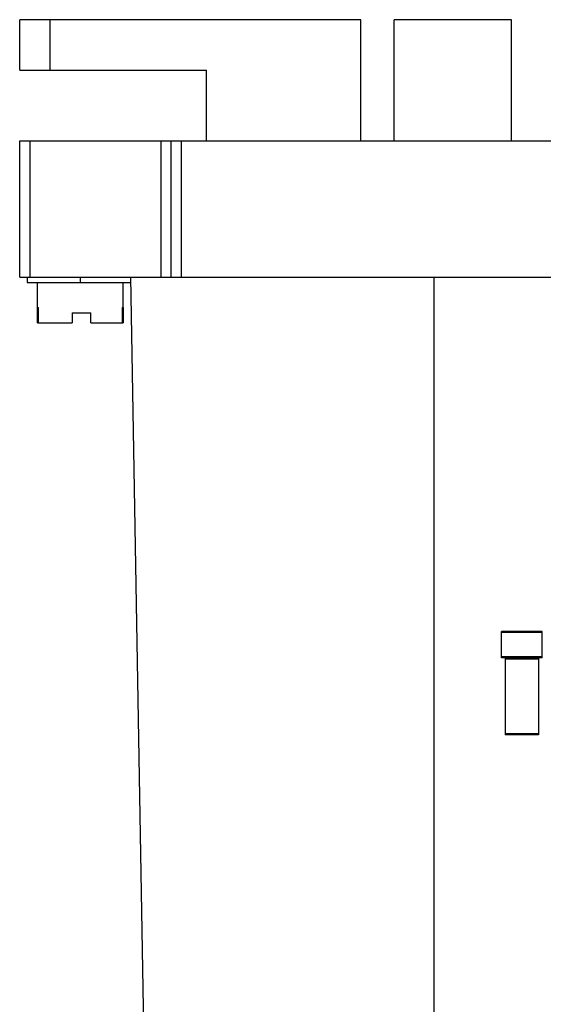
# Model space of a CAD drawing. Header units: millimetres. Extents: x 34 to 284, y 134 to 316.
# Tile 2 of 6: x 34 to 85, y 218 to 316. Entities that reach past the tile are written whole.
import ezdxf

# ---------------------------------------------------------------- set-up
doc = ezdxf.new("R2010")
doc.units = ezdxf.units.MM
doc.header["$LTSCALE"] = 29.133641
doc.layers.get('0').update_dxf_attribs({"linetype": 'CONTINUOUS'})

msp = doc.modelspace()

# ---------------------------------------------------------------- linework, layer by layer
at = {"color": 7}
for p, q in [((33.555, 310.562), (33.555, 315.562)), ((67.348, 315.562), (33.555, 315.562)), ((36.555, 315.562), (36.555, 310.562)), ((67.348, 303.562), (67.348, 315.562)), ((70.635, 303.562), (70.635, 315.562)), ((82.249, 315.562), (70.635, 315.562)), ((82.249, 303.562), (82.249, 315.562)), ((33.555, 310.562), (52.055, 310.562)), ((52.055, 303.562), (52.055, 310.562)), ((33.555, 290.062), (33.555, 303.562)), ((33.555, 303.562), (283.555, 303.562)), ((34.555, 303.562), (34.555, 290.062)), ((47.555, 290.062), (47.555, 303.562)), ((48.555, 290.062), (48.555, 303.562)), ((49.555, 303.562), (49.555, 290.062)), ((33.555, 290.062), (283.555, 290.062)), ((34.305, 290.062), (34.305, 289.562)), ((34.305, 289.562), (44.564, 289.562)), ((35.305, 287.062), (35.305, 289.562)), ((39.555, 290.062), (39.555, 289.562)), ((43.805, 287.062), (43.805, 289.562)), ((46.327, 188.562), (44.555, 290.062)), ((74.555, 290.062), (74.555, 163.562)), ((35.305, 287.062), (35.415, 287.062)), ((35.322, 285.562), (35.322, 287.062)), ((35.38, 287.062), (35.38, 285.562)), ((35.415, 285.562), (35.415, 287.062)), ((38.74, 286.562), (38.74, 285.562)), ((38.74, 286.562), (40.603, 286.562)), ((40.603, 285.562), (40.603, 286.562)), ((43.695, 287.062), (43.695, 285.562)), ((43.695, 287.062), (43.805, 287.062)), ((43.73, 285.562), (43.73, 287.062)), ((43.788, 287.062), (43.788, 285.562)), ((35.322, 285.562), (35.38, 285.562)), ((35.415, 285.562), (38.74, 285.562)), ((40.603, 285.562), (43.695, 285.562)), ((43.73, 285.562), (43.788, 285.562)), ((81.277, 252.404), (81.277, 255.004)), ((85.277, 255.004), (81.277, 255.004)), ((85.277, 254.904), (81.277, 254.904)), ((85.277, 252.404), (85.277, 255.004)), ((85.277, 252.504), (81.277, 252.504)), ((85.277, 252.404), (81.277, 252.404)), ((81.627, 252.38), (81.627, 244.762)), ((84.927, 252.38), (81.627, 252.38)), ((84.927, 252.28), (81.627, 252.28)), ((84.927, 252.38), (84.927, 244.762)), ((84.927, 244.862), (81.627, 244.862)), ((84.927, 244.762), (81.627, 244.762))]:
    msp.add_line(p, q, dxfattribs=at)

doc.saveas('drawing.dxf')
